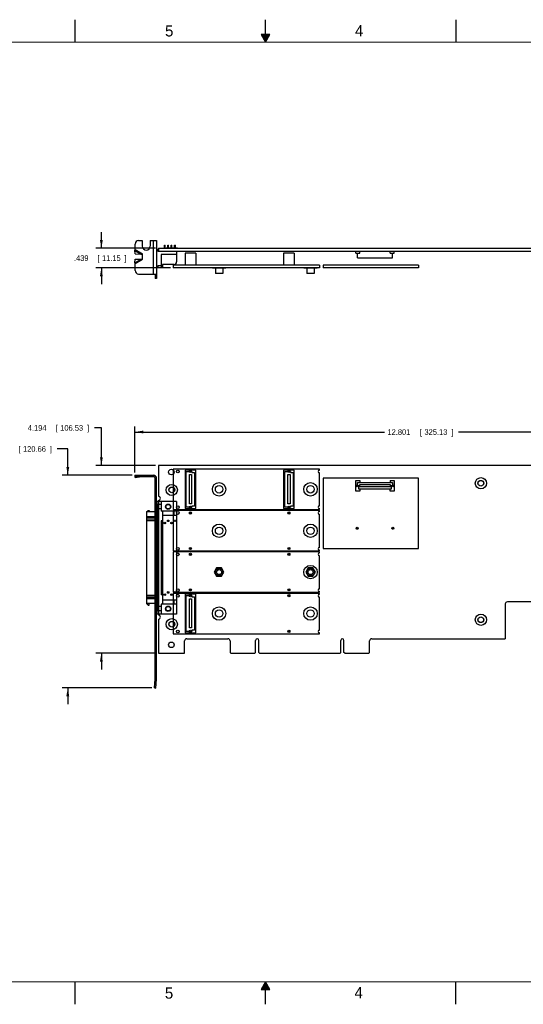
# Model space of a CAD drawing. Header units: inches. Extents: x 0 to 34, y 0 to 22.
# Tile 2 of 11: x 11.5 to 22.8, y 0 to 22. Entities that reach past the tile are written whole.
import ezdxf

# ---------------------------------------------------------------- set-up
doc = ezdxf.new("R2010")
doc.units = ezdxf.units.IN
doc.header["$LTSCALE"] = 1.87
doc.header["$MEASUREMENT"] = 0
doc.layers.get('0').update_dxf_attribs({"linetype": 'CONTINUOUS'})
doc.layers.add('DIMENSIONS', color=7, linetype='CONTINUOUS')
doc.styles.get("Standard").update_dxf_attribs({"font": 'txt', "width": 0.8})
doc.dimstyles.new('DIMSTYLE_1', dxfattribs={"dimtxt": 0.125, "dimasz": 0.1875, "dimexe": 0.18, "dimexo": 0.0625, "dimgap": 0.09, "dimtad": 0, "dimtih": 1, "dimtoh": 1, "dimdec": 3, "dimzin": 4, "dimdsep": 46, "dimtxsty": 'STANDARD', "dimblk": '_FILLED', "dimblk1": '_FILLED', "dimblk2": '_FILLED', "dimcen": 0.09, "dimadec": 0, "dimazin": 0, "dimtp": 0.01, "dimtm": 0.01, "dimtfac": 1, "dimtdec": 3, "dimtofl": 0, "dimtmove": 0, "dimatfit": 3, "dimldrblk": '_FILLED', "dimfxl": 1, "dimtolj": 1, "dimtzin": 4, "dimarcsym": 0})

# ---------------------------------------------------------------- blocks, each defined once
blk = doc.blocks.new('_FILLED')
at = {"color": 0, "linetype": 'BYBLOCK'}
blk.add_solid([(0, 0), (-1, 0.17), (-1, -0.17)], dxfattribs=at)
blk = doc.blocks.new('*D0')
at = {"layer": 'DIMENSIONS', "color": 2, "linetype": 'CONTINUOUS'}
for p, q in [((14.086, 11.883), (14.086, 12.912)), ((14.086, 12.787), (19.661, 12.787)), ((26.887, 12.787), (21.311, 12.787)), ((26.887, 12.099), (26.887, 12.912))]:
    blk.add_line(p, q, dxfattribs=at)
at = {"layer": 'DIMENSIONS', "color": 2, "linetype": 'CONTINUOUS', "xscale": 0.1875, "yscale": 0.1875, "zscale": 0.1875, "rotation": 180}
blk.add_blockref('_FILLED', (14.086, 12.787), dxfattribs=at)
at = {"layer": 'DIMENSIONS', "color": 2, "linetype": 'CONTINUOUS', "xscale": 0.1875, "yscale": 0.1875, "zscale": 0.1875}
blk.add_blockref('_FILLED', (26.887, 12.787), dxfattribs=at)
at = {"layer": 'DIMENSIONS', "color": 2, "linetype": 'CONTINUOUS', "width": 0.8}
for s, p in [('12.801', (19.724, 12.724)), ('[', (20.449, 12.724)), ('325.13', (20.549, 12.724)), (']', (21.149, 12.724))]:
    blk.add_text(s, height=0.125, dxfattribs=at).set_placement(p)
blk = doc.blocks.new('*D1')
at = {"layer": 'DIMENSIONS', "color": 2, "linetype": 'CONTINUOUS'}
for p, q in [((12.586, 12.408), (12.348, 12.408)), ((12.586, 11.82), (12.586, 12.408)), ((14.024, 11.82), (12.461, 11.82)), ((14.459, 7.07), (12.461, 7.07)), ((12.586, 7.07), (12.586, 6.71))]:
    blk.add_line(p, q, dxfattribs=at)
at = {"layer": 'DIMENSIONS', "color": 2, "linetype": 'CONTINUOUS', "xscale": 0.1875, "yscale": 0.1875, "zscale": 0.1875}
for p, rotation in [((12.586, 11.82), 270), ((12.586, 7.07), 90)]:
    blk.add_blockref('_FILLED', p, dxfattribs=dict(at, rotation=rotation))
at = {"layer": 'DIMENSIONS', "color": 2, "linetype": 'CONTINUOUS', "width": 0.8}
for s, p in [('4.750', (10.861, 12.346)), ('[', (11.486, 12.346)), ('120.66', (11.586, 12.346)), (']', (12.186, 12.346))]:
    blk.add_text(s, height=0.125, dxfattribs=at).set_placement(p)
blk = doc.blocks.new('*D2')
at = {"layer": 'DIMENSIONS', "color": 2, "linetype": 'CONTINUOUS'}
for p, q in [((13.336, 12.879), (13.179, 12.879)), ((13.336, 12.037), (13.336, 12.879)), ((14.546, 12.037), (13.211, 12.037)), ((14.546, 7.843), (13.211, 7.843)), ((13.336, 7.843), (13.336, 7.483))]:
    blk.add_line(p, q, dxfattribs=at)
at = {"layer": 'DIMENSIONS', "color": 2, "linetype": 'CONTINUOUS', "xscale": 0.1875, "yscale": 0.1875, "zscale": 0.1875}
for p, rotation in [((13.336, 12.037), 270), ((13.336, 7.843), 90)]:
    blk.add_blockref('_FILLED', p, dxfattribs=dict(at, rotation=rotation))
at = {"layer": 'DIMENSIONS', "color": 2, "linetype": 'CONTINUOUS', "width": 0.8}
for s, p in [('4.194', (11.692, 12.816)), ('[', (12.317, 12.816)), ('106.53', (12.417, 12.816)), (']', (13.017, 12.816))]:
    blk.add_text(s, height=0.125, dxfattribs=at).set_placement(p)
blk = doc.blocks.new('*D11')
at = {"layer": 'DIMENSIONS', "color": 2, "linetype": 'CONTINUOUS'}
for p, q in [((13.336, 16.892), (13.336, 17.252)), ((14.546, 16.892), (13.211, 16.892)), ((14.879, 16.453), (13.211, 16.453)), ((13.336, 16.453), (13.336, 16.093))]:
    blk.add_line(p, q, dxfattribs=at)
at = {"layer": 'DIMENSIONS', "color": 2, "linetype": 'CONTINUOUS', "xscale": 0.1875, "yscale": 0.1875, "zscale": 0.1875}
for p, rotation in [((13.336, 16.892), 270), ((13.336, 16.453), 90)]:
    blk.add_blockref('_FILLED', p, dxfattribs=dict(at, rotation=rotation))
at = {"layer": 'DIMENSIONS', "color": 2, "linetype": 'CONTINUOUS', "width": 0.8}
for s, p in [('.439', (12.724, 16.61)), ('[', (13.249, 16.61)), ('11.15', (13.349, 16.61)), (']', (13.849, 16.61))]:
    blk.add_text(s, height=0.125, dxfattribs=at).set_placement(p)

msp = doc.modelspace()

# ---------------------------------------------------------------- linework, layer by layer
at = {"color": 2, "linetype": 'CONTINUOUS'}
for p, q in [((12.75, 21.5), (12.75, 22)), ((17, 21.5), (17, 22)), ((21.25, 22), (21.25, 21.5)), ((16.902, 21.6697), (17, 21.5)), ((17.098, 21.6697), (16.902, 21.6697)), ((16.9076, 21.66), (17.0924, 21.66)), ((16.9134, 21.65), (17.0866, 21.65)), ((16.9192, 21.64), (17.0808, 21.64)), ((16.925, 21.63), (17.0751, 21.63)), ((16.9307, 21.62), (17.0693, 21.62)), ((16.9365, 21.61), (17.0635, 21.61)), ((16.9423, 21.6), (17.0578, 21.6)), ((16.9481, 21.59), (17.052, 21.59)), ((16.9538, 21.58), (17.0462, 21.58)), ((16.9596, 21.57), (17.0404, 21.57)), ((16.9654, 21.56), (17.0347, 21.56)), ((17, 21.5), (17.098, 21.6697)), ((16.9712, 21.55), (17.0289, 21.55)), ((16.9769, 21.54), (17.0231, 21.54)), ((16.9827, 21.53), (17.0173, 21.53)), ((16.9885, 21.52), (17.0116, 21.52)), ((16.9942, 21.51), (17.0058, 21.51)), ((12.75, 0), (12.75, 0.5)), ((17, 0.5), (16.902, 0.3303)), ((16.9654, 0.44), (17.0347, 0.44)), ((16.9712, 0.45), (17.0289, 0.45)), ((16.9769, 0.46), (17.0231, 0.46)), ((16.9827, 0.47), (17.0173, 0.47)), ((16.9885, 0.48), (17.0116, 0.48)), ((16.9942, 0.49), (17.0058, 0.49)), ((17.098, 0.3303), (17, 0.5)), ((17, 0), (17, 0.5)), ((21.25, 0), (21.25, 0.5)), ((16.902, 0.3303), (17.098, 0.3303)), ((16.9076, 0.34), (17.0924, 0.34)), ((16.9134, 0.35), (17.0866, 0.35)), ((16.9192, 0.36), (17.0808, 0.36)), ((16.925, 0.37), (17.0751, 0.37)), ((16.9307, 0.38), (17.0693, 0.38)), ((16.9365, 0.39), (17.0635, 0.39)), ((16.9423, 0.4), (17.0578, 0.4)), ((16.9481, 0.41), (17.052, 0.41)), ((16.9538, 0.42), (17.0462, 0.42)), ((16.9596, 0.43), (17.0404, 0.43))]:
    msp.add_line(p, q, dxfattribs=at)
at = {"color": 7, "linetype": 'CONTINUOUS'}
for p, q in [((14.0886, 16.8623), (14.0886, 16.9871)), ((14.1686, 17.0671), (14.2496, 17.0671)), ((14.2496, 17.0671), (14.2496, 16.9421)), ((14.4276, 17.0671), (14.4276, 16.9421)), ((14.4276, 17.0671), (14.5686, 17.0671)), ((14.4986, 16.3171), (14.4986, 17.0671)), ((14.5686, 17.0671), (14.5686, 16.2171)), ((14.7428, 16.8921), (14.7428, 16.9639)), ((14.7428, 16.9639), (14.7625, 16.9639)), ((14.7625, 16.8921), (14.7625, 16.9639)), ((14.8178, 16.8931), (14.8178, 16.9639)), ((14.8178, 16.9639), (14.8375, 16.9639)), ((14.8375, 16.8931), (14.8375, 16.9639)), ((14.8928, 16.8931), (14.8928, 16.9639)), ((14.8928, 16.9639), (14.9125, 16.9639)), ((14.9125, 16.8931), (14.9125, 16.9639)), ((14.9678, 16.8931), (14.9678, 16.9639)), ((14.9678, 16.9639), (14.9875, 16.9639)), ((14.9875, 16.8931), (14.9875, 16.9639)), ((14.0873, 16.7647), (14.0861, 16.8444)), ((14.0861, 16.8444), (14.2277, 16.7626)), ((14.0873, 16.7647), (14.2277, 16.7626)), ((14.0886, 16.8623), (14.2536, 16.7671)), ((14.2536, 16.6471), (14.2536, 16.7671)), ((14.5686, 16.87), (14.5952, 16.87)), ((14.5952, 16.87), (14.5952, 16.8301)), ((14.5952, 16.8301), (24.5686, 16.8301)), ((14.6086, 16.8921), (14.6086, 16.8301)), ((14.6086, 16.8921), (26.8866, 16.8921)), ((14.6719, 16.7513), (14.6719, 16.4566)), ((15.0164, 16.7513), (14.6719, 16.7513)), ((14.7836, 16.8931), (14.7836, 16.8921)), ((15.0336, 16.8931), (14.7836, 16.8931)), ((15.0164, 16.8301), (15.0164, 16.5899)), ((15.0164, 16.8291), (15.0336, 16.8291)), ((15.0336, 16.8931), (15.0336, 16.8921)), ((15.0336, 16.8291), (15.0336, 16.8301)), ((15.2056, 16.7831), (15.2056, 16.5151)), ((15.4416, 16.7831), (15.2056, 16.7831)), ((15.4416, 16.7831), (15.4416, 16.5151)), ((17.4056, 16.7831), (17.4056, 16.5151)), ((17.6416, 16.7831), (17.4056, 16.7831)), ((17.6416, 16.7831), (17.6416, 16.5151)), ((19.0171, 16.7831), (19.0171, 16.8301)), ((19.0171, 16.7831), (19.1071, 16.7831)), ((19.0571, 16.6821), (19.0571, 16.7831)), ((19.1071, 16.7831), (19.1071, 16.8301)), ((19.7851, 16.7831), (19.7851, 16.8301)), ((19.7851, 16.7831), (19.8751, 16.7831)), ((19.8351, 16.6821), (19.8351, 16.7831)), ((19.8751, 16.7831), (19.8751, 16.8301)), ((21.6836, 16.8931), (21.9336, 16.8931)), ((21.6836, 16.8921), (21.6836, 16.8931)), ((21.6836, 16.8291), (21.6836, 16.8301)), ((21.6836, 16.8291), (21.9336, 16.8291)), ((21.9336, 16.8921), (21.9336, 16.8931)), ((21.9336, 16.8291), (21.9336, 16.8301)), ((14.0861, 16.5697), (14.2277, 16.6515)), ((14.0861, 16.5697), (14.0873, 16.6494)), ((14.0873, 16.6494), (14.2277, 16.6515)), ((14.0886, 16.5518), (14.2536, 16.6471)), ((14.0886, 16.3971), (14.0886, 16.5518)), ((14.7034, 16.5308), (14.7034, 16.4566)), ((14.9574, 16.5308), (14.7034, 16.5308)), ((14.9416, 16.5151), (14.9416, 16.4531)), ((18.2056, 16.5151), (14.9416, 16.5151)), ((15.8554, 16.5161), (15.8554, 16.5151)), ((16.0719, 16.5161), (15.8554, 16.5161)), ((15.9095, 16.5161), (15.9095, 16.5151)), ((16.0178, 16.5161), (16.0178, 16.5151)), ((16.0719, 16.5161), (16.0719, 16.5151)), ((17.8974, 16.5161), (17.8974, 16.5151)), ((18.1139, 16.5161), (17.8974, 16.5161)), ((17.9515, 16.5161), (17.9515, 16.5151)), ((18.0598, 16.5161), (18.0598, 16.5151)), ((18.1139, 16.5161), (18.1139, 16.5151)), ((18.2056, 16.5151), (18.2056, 16.4531)), ((18.2916, 16.5151), (18.2916, 16.4531)), ((20.4166, 16.5151), (18.2916, 16.5151)), ((19.0571, 16.6821), (19.8351, 16.6821)), ((20.4166, 16.5151), (20.4166, 16.4531)), ((14.1686, 16.3171), (14.5686, 16.3171)), ((14.5386, 16.3171), (14.5386, 16.2171)), ((14.5952, 16.4566), (14.5686, 16.4566)), ((14.5952, 16.4966), (14.5952, 16.4566)), ((14.7034, 16.4966), (14.5952, 16.4966)), ((14.7034, 16.4566), (14.6719, 16.4566)), ((18.2056, 16.4531), (14.9416, 16.4531)), ((15.8136, 16.4521), (15.8136, 16.4531)), ((15.8136, 16.4521), (16.1136, 16.4521)), ((15.8811, 16.4521), (15.8811, 16.3286)), ((16.0461, 16.3286), (15.8811, 16.3286)), ((16.0461, 16.4521), (16.0461, 16.3286)), ((16.1136, 16.4521), (16.1136, 16.4531)), ((17.8556, 16.4521), (17.8556, 16.4531)), ((17.8556, 16.4521), (18.1556, 16.4521)), ((17.9231, 16.4521), (17.9231, 16.3286)), ((18.0881, 16.3286), (17.9231, 16.3286)), ((18.0881, 16.4521), (18.0881, 16.3286)), ((18.1556, 16.4521), (18.1556, 16.4531)), ((20.4166, 16.4531), (18.2916, 16.4531)), ((14.5686, 16.2171), (14.5386, 16.2171)), ((14.6086, 12.0365), (14.6086, 11.3515)), ((24.5216, 12.0365), (14.6086, 12.0365)), ((14.9416, 11.9575), (14.9416, 11.0575)), ((18.2056, 11.9575), (14.9416, 11.9575)), ((15.2056, 11.937), (15.2056, 11.079)), ((15.4416, 11.937), (15.2056, 11.937)), ((15.2306, 11.109), (15.2306, 11.907)), ((15.2306, 11.907), (15.3566, 11.907)), ((15.3566, 11.907), (15.3566, 11.882)), ((15.3566, 11.882), (15.4166, 11.882)), ((15.4166, 11.882), (15.4166, 11.134)), ((15.4416, 11.079), (15.4416, 11.937)), ((17.4056, 11.937), (17.4056, 11.079)), ((17.6416, 11.937), (17.4056, 11.937)), ((17.4306, 11.109), (17.4306, 11.907)), ((17.4306, 11.907), (17.5566, 11.907)), ((17.5566, 11.907), (17.5566, 11.882)), ((17.5566, 11.882), (17.6166, 11.882)), ((17.6166, 11.882), (17.6166, 11.134)), ((17.6416, 11.079), (17.6416, 11.937)), ((18.2056, 11.9365), (18.2056, 11.9575)), ((14.0861, 11.8203), (14.0873, 11.802)), ((14.0861, 11.8203), (14.0899, 11.7913)), ((14.0861, 11.8203), (14.2277, 11.8203)), ((14.0873, 11.802), (14.2277, 11.8203)), ((14.0911, 11.773), (14.0873, 11.802)), ((14.0886, 11.8225), (14.0886, 11.7925)), ((14.0886, 11.8225), (14.4986, 11.8225)), ((14.0886, 11.7925), (14.4986, 11.7925)), ((14.0899, 11.7913), (14.0911, 11.773)), ((14.0899, 11.7913), (14.2316, 11.7913)), ((14.0911, 11.773), (14.2316, 11.7913)), ((14.1686, 11.8225), (14.1686, 11.7925)), ((14.2277, 11.8203), (14.2316, 11.7913)), ((14.2496, 11.8225), (14.2496, 11.7925)), ((14.2536, 11.8225), (14.2536, 11.7925)), ((14.4276, 11.8225), (14.4276, 11.7925)), ((14.4986, 11.8225), (14.4986, 11.7925)), ((14.5386, 7.2685), (14.5386, 11.7525)), ((14.5686, 11.7525), (14.5386, 11.7525)), ((14.5686, 11.6745), (14.5386, 11.6745)), ((14.5686, 7.2685), (14.5686, 11.7525)), ((15.3019, 11.1852), (15.3019, 11.8372)), ((15.3019, 11.8372), (15.351, 11.8372)), ((15.351, 11.8372), (15.351, 11.1852)), ((17.5019, 11.1852), (17.5019, 11.8372)), ((17.5019, 11.8372), (17.551, 11.8372)), ((17.551, 11.8372), (17.551, 11.1852)), ((18.2056, 11.1365), (18.2056, 11.8745)), ((18.2916, 11.7525), (18.2916, 10.1875)), ((20.4166, 11.7525), (18.2916, 11.7525)), ((19.0171, 11.4685), (19.0171, 11.7045)), ((19.0171, 11.7045), (19.1071, 11.7045)), ((19.0571, 11.5865), (19.0571, 11.6615)), ((19.0571, 11.6615), (19.8351, 11.6615)), ((19.1071, 11.7045), (19.1071, 11.6615)), ((19.7851, 11.7045), (19.7851, 11.6615)), ((19.7851, 11.7045), (19.8751, 11.7045)), ((19.8351, 11.6615), (19.8351, 11.5865)), ((19.8751, 11.7045), (19.8751, 11.4685)), ((20.4166, 10.1875), (20.4166, 11.7525)), ((14.5686, 11.6155), (14.5386, 11.6155)), ((14.5686, 11.5465), (14.5386, 11.5465)), ((14.5686, 11.5155), (14.5386, 11.5155)), ((19.1071, 11.4685), (19.0171, 11.4685)), ((19.0871, 11.5865), (19.0571, 11.5865)), ((19.0871, 11.5115), (19.0871, 11.5865)), ((19.8051, 11.5115), (19.0871, 11.5115)), ((19.0971, 11.6045), (19.0971, 11.5685)), ((19.7951, 11.6045), (19.0971, 11.6045)), ((19.0971, 11.5685), (19.7951, 11.5685)), ((19.1071, 11.5115), (19.1071, 11.4685)), ((19.7851, 11.4685), (19.7851, 11.5115)), ((19.8751, 11.4685), (19.7851, 11.4685)), ((19.7951, 11.5685), (19.7951, 11.6045)), ((19.8051, 11.5865), (19.8051, 11.5115)), ((19.8351, 11.5865), (19.8051, 11.5865)), ((15.0164, 11.2354), (14.5686, 11.2354)), ((14.5952, 11.2354), (14.5952, 8.7196)), ((14.6086, 11.2575), (14.6086, 8.6975)), ((14.6719, 11.2354), (14.6719, 11.0179)), ((15.0164, 11.2354), (15.0164, 8.7196)), ((14.3471, 11.0011), (14.3806, 11.0346)), ((14.3471, 11.0011), (14.3471, 8.9539)), ((14.5637, 11.0011), (14.3471, 11.0011)), ((14.3806, 11.0346), (14.4062, 11.0346)), ((14.4062, 11.0346), (14.4062, 11.0011)), ((14.5637, 11.1675), (14.5386, 11.1675)), ((14.5386, 11.1175), (14.5637, 11.1175)), ((14.5386, 11.0455), (14.5637, 11.0455)), ((14.5637, 11.1675), (14.5637, 8.7875)), ((14.6719, 11.1665), (14.5637, 11.1665)), ((14.6719, 11.0681), (14.5637, 11.0681)), ((15.0164, 11.0179), (14.6719, 11.0179)), ((14.7034, 11.0179), (14.7034, 8.9372)), ((14.9416, 11.0575), (18.2056, 11.0575)), ((14.9416, 11.0305), (14.9416, 10.1305)), ((18.2056, 11.0305), (14.9416, 11.0305)), ((14.9574, 11.0179), (14.9574, 10.9185)), ((15.2056, 11.079), (15.4416, 11.079)), ((15.3566, 11.109), (15.2306, 11.109)), ((15.351, 11.1852), (15.3019, 11.1852)), ((15.3566, 11.134), (15.3566, 11.109)), ((15.4166, 11.134), (15.3566, 11.134)), ((17.4056, 11.079), (17.6416, 11.079)), ((17.5566, 11.109), (17.4306, 11.109)), ((17.551, 11.1852), (17.5019, 11.1852)), ((17.5566, 11.134), (17.5566, 11.109)), ((17.6166, 11.134), (17.5566, 11.134)), ((18.2056, 11.0575), (18.2056, 11.0745)), ((18.2056, 11.0095), (18.2056, 11.0305)), ((14.5479, 10.8885), (14.3471, 10.8885)), ((14.3471, 10.8872), (14.5479, 10.8872)), ((14.3471, 10.8492), (14.5479, 10.8492)), ((14.3471, 10.8482), (14.5479, 10.8482)), ((14.3471, 10.8101), (14.5479, 10.8101)), ((14.5479, 10.8885), (14.5479, 9.0665)), ((14.6719, 10.8043), (14.6719, 9.1507)), ((14.7034, 10.8043), (14.6719, 10.8043)), ((15.0164, 10.9185), (14.7034, 10.9185)), ((18.2056, 10.2095), (18.2056, 10.9475)), ((14.9416, 10.1305), (18.2056, 10.1305)), ((18.2056, 10.1305), (18.2056, 10.1475)), ((18.2916, 10.1875), (20.4166, 10.1875)), ((14.9416, 10.1065), (14.9416, 9.2065)), ((18.2056, 10.1065), (14.9416, 10.1065)), ((18.2056, 10.0855), (18.2056, 10.1065)), ((18.2056, 9.2855), (18.2056, 10.0235)), ((15.9095, 9.7503), (15.8554, 9.6565)), ((16.0178, 9.7503), (15.9095, 9.7503)), ((16.0719, 9.6565), (16.0178, 9.7503)), ((17.9515, 9.7503), (17.8974, 9.6565)), ((18.0598, 9.7503), (17.9515, 9.7503)), ((18.1139, 9.6565), (18.0598, 9.7503)), ((15.8554, 9.6565), (15.9095, 9.5628)), ((15.9095, 9.5628), (16.0178, 9.5628)), ((16.0178, 9.5628), (16.0719, 9.6565)), ((17.8974, 9.6565), (17.9515, 9.5628)), ((17.9515, 9.5628), (18.0598, 9.5628)), ((18.0598, 9.5628), (18.1139, 9.6565)), ((14.3471, 9.1449), (14.5479, 9.1449)), ((14.3471, 9.1069), (14.5479, 9.1069)), ((14.3471, 9.1059), (14.5479, 9.1059)), ((14.3471, 9.0678), (14.5479, 9.0678)), ((14.5479, 9.0665), (14.3471, 9.0665)), ((14.7034, 9.1507), (14.6719, 9.1507)), ((14.7034, 9.0366), (15.0164, 9.0366)), ((14.9416, 9.2065), (18.2056, 9.2065)), ((14.9416, 9.1815), (14.9416, 8.2815)), ((18.2056, 9.1815), (14.9416, 9.1815)), ((14.9574, 9.0366), (14.9574, 8.9372)), ((15.2056, 9.161), (15.2056, 8.303)), ((15.4416, 9.161), (15.2056, 9.161)), ((15.2306, 8.333), (15.2306, 9.131)), ((15.2306, 9.131), (15.3566, 9.131)), ((15.3019, 8.4092), (15.3019, 9.0612)), ((15.3019, 9.0612), (15.351, 9.0612)), ((15.351, 9.0612), (15.351, 8.4092)), ((15.3566, 9.131), (15.3566, 9.106)), ((15.3566, 9.106), (15.4166, 9.106)), ((15.4166, 9.106), (15.4166, 8.358)), ((15.4416, 8.303), (15.4416, 9.161)), ((18.2056, 9.2065), (18.2056, 9.2235)), ((18.2056, 9.1605), (18.2056, 9.1815)), ((18.2056, 8.3605), (18.2056, 9.0985)), ((14.3471, 8.9539), (14.3806, 8.9204)), ((14.5637, 8.9539), (14.3471, 8.9539)), ((14.3806, 8.9204), (14.4062, 8.9204)), ((14.4062, 8.9204), (14.4062, 8.9539)), ((14.5386, 8.9095), (14.5637, 8.9095)), ((14.5386, 8.8375), (14.5637, 8.8375)), ((14.6719, 8.887), (14.5637, 8.887)), ((14.6719, 8.9372), (14.6719, 8.7196)), ((15.0164, 8.9372), (14.6719, 8.9372)), ((22.3536, 8.9455), (22.3536, 8.1675)), ((26.6366, 8.9925), (22.4006, 8.9925)), ((14.5637, 8.7875), (14.5386, 8.7875)), ((14.6719, 8.7885), (14.5637, 8.7885)), ((15.0164, 8.7196), (14.5686, 8.7196)), ((14.6086, 8.6035), (14.6086, 7.8425)), ((15.351, 8.4092), (15.3019, 8.4092)), ((14.9416, 8.2815), (18.2056, 8.2815)), ((15.2056, 8.303), (15.4416, 8.303)), ((15.3566, 8.333), (15.2306, 8.333)), ((15.2416, 8.1675), (16.1616, 8.1675)), ((15.3566, 8.358), (15.3566, 8.333)), ((15.4166, 8.358), (15.3566, 8.358)), ((18.2056, 8.2815), (18.2056, 8.2985)), ((19.3716, 8.1675), (22.3536, 8.1675)), ((15.1946, 7.8425), (15.1946, 8.1205)), ((16.2086, 8.1205), (16.2086, 7.8575)), ((16.7801, 7.8575), (16.7801, 8.131)), ((16.8531, 7.8575), (16.8531, 8.131)), ((18.6801, 7.8575), (18.6801, 8.131)), ((18.7531, 7.8575), (18.7531, 8.131)), ((19.3246, 7.8575), (19.3246, 8.1205)), ((14.6086, 7.8425), (15.1946, 7.8425)), ((16.2236, 7.8425), (16.2086, 7.8575)), ((16.2236, 7.8425), (16.7651, 7.8425)), ((16.7651, 7.8425), (16.7801, 7.8575)), ((16.8681, 7.8425), (16.8531, 7.8575)), ((16.8681, 7.8425), (18.6651, 7.8425)), ((18.6651, 7.8425), (18.6801, 7.8575)), ((18.7681, 7.8425), (18.7531, 7.8575)), ((18.7681, 7.8425), (19.3096, 7.8425)), ((19.3246, 7.8575), (19.3096, 7.8425)), ((14.5686, 7.673), (14.5386, 7.673)), ((14.5686, 7.486), (14.5386, 7.486)), ((14.5214, 7.0701), (14.5385, 7.2655)), ((14.5385, 7.2655), (14.5684, 7.2628)), ((14.5686, 7.4636), (14.5386, 7.4636)), ((14.5686, 7.3425), (14.5386, 7.3425)), ((14.5386, 7.2685), (14.5686, 7.2685)), ((14.5513, 7.0675), (14.5684, 7.2628)), ((14.5214, 7.0701), (14.5513, 7.0675)), ((14.5284, 7.1498), (14.5583, 7.1472))]:
    msp.add_line(p, q, dxfattribs=at)
at = {"color": 7, "linetype": 'CONTINUOUS', "const_width": 0.02}
for points in [[(33.5, 21.5), (0.5, 21.5)], [(0.5, 0.5), (33.5, 0.5)]]:
    msp.add_lwpolyline(points, dxfattribs=at)
at = {"color": 7, "linetype": 'CONTINUOUS'}
msp.add_lwpolyline([(14.0889, 11.7991), (14.0888, 11.7999), (14.0887, 11.8005), (14.0887, 11.8011), (14.0887, 11.8015), (14.0886, 11.8018), (14.0886, 11.802), (14.0886, 11.8021)], dxfattribs=at)
for centre, radius in [((14.8986, 11.8925), 0.0625), ((15.0416, 11.9055), 0.031), ((15.3236, 11.9055), 0.0235), ((15.3236, 11.9055), 0.0215), ((15.3236, 11.9055), 0.0155), ((17.5236, 11.9055), 0.0235), ((17.5236, 11.9055), 0.0215), ((17.5236, 11.9055), 0.0155), ((21.8086, 11.6425), 0.125), ((21.8086, 11.6425), 0.0645), ((21.8086, 11.6425), 0.0625), ((14.9086, 11.4925), 0.125), ((14.9086, 11.4925), 0.0645), ((14.9086, 11.4925), 0.0625), ((15.9636, 11.5075), 0.15), ((15.9636, 11.5075), 0.083), ((18.0056, 11.5075), 0.15), ((18.0056, 11.5075), 0.083), ((19.0486, 11.5865), 0.0235), ((19.0486, 11.5865), 0.0215), ((19.0476, 11.5865), 0.0175), ((19.8436, 11.5865), 0.0235), ((19.8426, 11.5865), 0.0155), ((19.8436, 11.5865), 0.014), ((14.8276, 11.1175), 0.06), ((14.8276, 11.1173), 0.0492), ((15.0416, 11.1055), 0.031), ((15.0416, 10.9785), 0.031), ((15.3236, 11.1095), 0.0235), ((15.3236, 10.9785), 0.0235), ((15.3236, 11.1105), 0.0155), ((15.3236, 11.1105), 0.014), ((17.5236, 11.1095), 0.0235), ((17.5236, 10.9785), 0.0235), ((17.5236, 11.1105), 0.0155), ((17.5236, 11.1105), 0.014), ((14.8276, 10.8025), 0.0175), ((14.8276, 10.8025), 0.00984), ((14.9776, 10.8025), 0.0175), ((14.9776, 10.8025), 0.00984), ((15.3236, 10.9785), 0.0155), ((17.5236, 10.9785), 0.0155), ((14.7526, 10.7525), 0.0175), ((14.7526, 10.7525), 0.00984), ((14.9026, 10.7525), 0.0175), ((14.9026, 10.7525), 0.00984), ((15.9636, 10.5805), 0.15), ((15.9636, 10.5805), 0.083), ((18.0056, 10.5805), 0.15), ((18.0056, 10.5805), 0.083), ((19.0486, 10.6365), 0.0235), ((19.0476, 10.6365), 0.0175), ((19.8436, 10.6365), 0.0235), ((19.8426, 10.6365), 0.0155), ((15.0416, 10.1785), 0.031), ((15.3236, 10.1845), 0.0235), ((15.3236, 10.1835), 0.0155), ((17.5236, 10.1845), 0.0235), ((17.5236, 10.1835), 0.0155), ((15.0416, 10.0545), 0.031), ((15.3236, 10.0545), 0.0235), ((15.3236, 10.0555), 0.0155), ((17.5236, 10.0545), 0.0235), ((17.5236, 10.0555), 0.0155), ((15.9636, 9.6565), 0.083), ((15.9636, 9.6565), 0.0825), ((15.9636, 9.6565), 0.056), ((18.0056, 9.6565), 0.15), ((18.0056, 9.6565), 0.083), ((18.0056, 9.6565), 0.0825), ((18.0056, 9.6565), 0.056), ((15.0416, 9.2545), 0.031), ((15.3236, 9.2595), 0.0235), ((15.3236, 9.2595), 0.0155), ((17.5236, 9.2595), 0.0235), ((17.5236, 9.2595), 0.0155), ((14.7526, 9.1525), 0.0175), ((14.7526, 9.1525), 0.00984), ((14.8276, 9.2025), 0.0175), ((14.8276, 9.2025), 0.00984), ((14.9026, 9.1525), 0.0175), ((14.9026, 9.1525), 0.00984), ((14.9776, 9.2025), 0.0175), ((14.9776, 9.2025), 0.00984), ((15.0416, 9.1295), 0.031), ((15.3236, 9.1295), 0.0235), ((15.3236, 9.1295), 0.0215), ((15.3236, 9.1285), 0.0155), ((17.5236, 9.1295), 0.0235), ((17.5236, 9.1285), 0.0155), ((14.8276, 8.8375), 0.06), ((14.8276, 8.8377), 0.0492), ((15.9636, 8.7315), 0.15), ((15.9636, 8.7315), 0.083), ((18.0056, 8.7315), 0.15), ((18.0056, 8.7315), 0.083), ((14.9086, 8.4925), 0.125), ((21.8086, 8.5925), 0.125), ((21.8086, 8.5925), 0.0645), ((21.8086, 8.5925), 0.0625), ((14.9086, 8.4925), 0.0645), ((14.9086, 8.4925), 0.0625), ((15.0416, 8.3295), 0.031), ((15.3236, 8.3345), 0.0235), ((15.3236, 8.3345), 0.0155), ((15.3236, 8.3345), 0.014), ((17.5236, 8.3345), 0.0235), ((17.5236, 8.3345), 0.0155), ((14.8986, 8.0325), 0.0625)]:
    msp.add_circle(centre, radius, dxfattribs=at)
for centre, radius, start, end in [((14.1686, 16.9871), 0.08, 90, 180), ((14.3386, 16.9421), 0.089, 180, 360), ((14.9574, 16.5899), 0.0591, 270, 360), ((14.1686, 16.3971), 0.08, 180, 270), ((18.2056, 11.9055), 0.031, 90, 270), ((14.4986, 11.7525), 0.07, 0, 90), ((14.4986, 11.7525), 0.04, 0, 90), ((14.6086, 11.3045), 0.047, 270, 90), ((18.2056, 11.1055), 0.031, 90, 270), ((18.2056, 10.9785), 0.031, 90, 270), ((18.2056, 10.1785), 0.031, 90, 270), ((18.2056, 10.0545), 0.031, 90, 270), ((18.2056, 9.2545), 0.031, 90, 270), ((18.2056, 9.1295), 0.031, 90, 270), ((22.4006, 8.9455), 0.047, 90, 180), ((14.6086, 8.6505), 0.047, 270, 90), ((18.2056, 8.3295), 0.031, 90, 270), ((15.2416, 8.1205), 0.047, 90, 180), ((16.1616, 8.1205), 0.047, 0, 90), ((16.8166, 8.131), 0.0365, 0, 180), ((18.7166, 8.131), 0.0365, 0, 180), ((19.3716, 8.1205), 0.047, 90, 180), ((14.5036, 7.2685), 0.035, 355, 360), ((14.5036, 7.2685), 0.065, 355, 360)]:
    msp.add_arc(centre, radius, start, end, dxfattribs=at)
for points, knots in [([(14.0861, 16.8444), (14.0863, 16.8459), (14.0867, 16.8488), (14.0873, 16.8533), (14.088, 16.8578), (14.0884, 16.8608), (14.0886, 16.8623)], [0, 0, 0, 0, 0.2467601, 0.4962819, 0.7476654, 1, 1, 1, 1]), ([(14.2277, 16.7626), (14.2299, 16.7629), (14.2342, 16.7636), (14.2407, 16.7648), (14.2471, 16.7659), (14.2515, 16.7667), (14.2536, 16.7671)], [0, 0, 0, 0, 0.2484639, 0.4982343, 0.7488901, 1, 1, 1, 1]), ([(14.0886, 16.5518), (14.0884, 16.5533), (14.088, 16.5563), (14.0873, 16.5608), (14.0867, 16.5653), (14.0863, 16.5683), (14.0861, 16.5697)], [0, 0, 0, 0, 0.2523346, 0.5037181, 0.7532399, 1, 1, 1, 1]), ([(14.2277, 16.6515), (14.2299, 16.6512), (14.2342, 16.6505), (14.2407, 16.6494), (14.2471, 16.6482), (14.2515, 16.6474), (14.2536, 16.6471)], [0, 0, 0, 0, 0.2484639, 0.4982343, 0.7488901, 1, 1, 1, 1]), ([(14.0861, 11.8203), (14.0862, 11.8206), (14.0866, 11.8212), (14.0872, 11.8219), (14.0879, 11.8224), (14.0884, 11.8225), (14.0886, 11.8225)], [0, 0, 0, 0, 0.3223689, 0.5882027, 0.8078198, 1, 1, 1, 1]), ([(14.0899, 11.7913), (14.0898, 11.7915), (14.0896, 11.7918), (14.0893, 11.7922), (14.089, 11.7924), (14.0887, 11.7925), (14.0886, 11.7925)], [0, 0, 0, 0, 0.3401206, 0.6113967, 0.8240611, 1, 1, 1, 1]), ([(14.2277, 11.8203), (14.2299, 11.8207), (14.2342, 11.8213), (14.2406, 11.822), (14.2471, 11.8224), (14.2515, 11.8225), (14.2536, 11.8225)], [0, 0, 0, 0, 0.2503616, 0.5004131, 0.7502556, 1, 1, 1, 1]), ([(14.2316, 11.7913), (14.2353, 11.7917), (14.2426, 11.7923), (14.25, 11.7925), (14.2536, 11.7925)], [0, 0, 0, 0, 0.4998434, 1, 1, 1, 1])]:
    msp.add_open_spline(points, degree=3, knots=knots, dxfattribs=at)

# ---------------------------------------------------------------- texts
at = {"color": 2, "linetype": 'CONTINUOUS'}
for s, p in [('5', (14.7577, 21.6247)), ('4', (18.9977, 21.6277)), ('5', (14.754, 0.1262)), ('4', (18.9884, 0.1369))]:
    msp.add_text(s, height=0.25, dxfattribs=at).set_placement(p)

# ---------------------------------------------------------------- dimensions: what is measured, and where the dimension line sits
at = {"layer": 'DIMENSIONS', "color": 2, "linetype": 'CONTINUOUS'}
for base, p1, p2, angle, picture, middle in [((13.3361, 16.4531), (14.5461, 16.8921), (14.8791, 16.4531), 270, '*D11', (13.3361, 16.6726)), ((13.3361, 7.8425), (14.5461, 12.0365), (14.5461, 7.8425), 270, '*D2', (12.4043, 12.8786)), ((12.5861, 11.8203), (14.4589, 7.0701), (14.0236, 11.8203), 90, '*D1', (11.5732, 12.4084))]:
    dim = msp.add_linear_dim(base=base, p1=p1, p2=p2, angle=angle, dimstyle='DIMSTYLE_1', dxfattribs=at)
    dim.commit()
    dim.dimension.update_dxf_attribs({"geometry": picture, "text_midpoint": middle, "dimtype": 160})
dim = msp.add_linear_dim(base=(26.88663, 12.78651), p1=(14.08605, 11.88279), p2=(26.88663, 12.09901), dimstyle='DIMSTYLE_1', dxfattribs=at)
dim.commit()
dim.dimension.update_dxf_attribs({"geometry": '*D0', "text_midpoint": (20.48634, 12.78651), "dimtype": 160})

doc.saveas('drawing.dxf')
